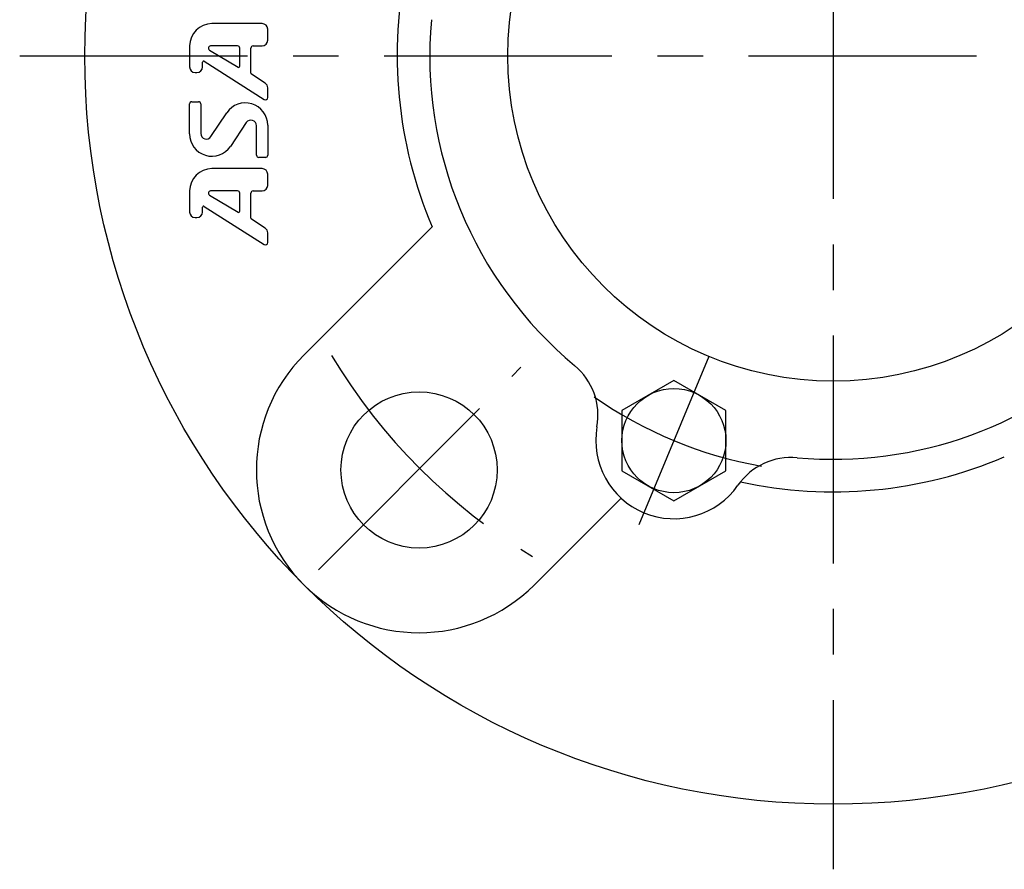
# Model space of a CAD drawing. Extents: x -62 to 144, y -63 to 143.
# Tile 1 of 8: x -62 to 13, y -63 to 3. Entities that reach past the tile are written whole.
import ezdxf

# ---------------------------------------------------------------- set-up
doc = ezdxf.new("R2010")
doc.units = 0
doc.header["$LTSCALE"] = 14
doc.linetypes.add('CENTER', pattern=[2, 1.25, -0.25, 0.25, -0.25])
doc.layers.get('0').update_dxf_attribs({"linetype": 'CONTINUOUS'})
doc.layers.add('1', color=3, linetype='CONTINUOUS')
doc.layers.add('CENTER', color=1, linetype='CENTER')

msp = doc.modelspace()

# ---------------------------------------------------------------- linework, layer by layer
for p, q in [((-40.659, -22.981), (-30.816, -13.138)), ((-12.246, -24.945), (-16.246, -27.255)), ((-8.246, -27.255), (-12.246, -24.945)), ((-16.246, -27.255), (-16.246, -31.874)), ((-8.246, -31.874), (-8.246, -27.255)), ((-16.246, -31.874), (-12.246, -34.183)), ((-12.246, -34.183), (-8.246, -31.874)), ((-22.981, -40.659), (-16.305, -33.983))]:
    msp.add_line(p, q)
for centre, radius in [((0, 0), 57.5), ((0, 0), 25), ((-12.246, -29.564), 4), ((-31.82, -31.82), 6)]:
    msp.add_circle(centre, radius)
for centre, radius, start, end in [((0, 0), 33.5, 167.71541, 203.09095), ((0, 0), 31, 174.86418, 230.13582), ((0, 0), 31, 264.86418, 5.13582), ((-31.82, -31.82), 12.5, 135, 315), ((-23.075, -27.632), 5, 349.88553, 50.13582), ((-12.246, -29.564), 6, 169.88553, 325.11447), ((-3.223, -35.855), 5, 84.86418, 145.11447), ((0, 0), 33.5, 257.71541, 293.09095)]:
    msp.add_arc(centre, radius, start, end)
at = {"layer": '1'}
for p, q in [((-43.878, 2.476), (-47.735, 2.476)), ((-43.449, 1.19), (-43.449, 2.047)), ((-49.449, 0.762), (-49.449, -0.858)), ((-45.763, 0.762), (-47.83, 0.762)), ((-44.563, 0.762), (-43.878, 0.762)), ((-47.918, 0.443), (-45.722, -0.875)), ((-45.592, -0.801), (-45.592, 0.59)), ((-44.735, -1.335), (-44.735, 0.59)), ((-48.454, -0.858), (-48.454, -0.495)), ((-48.322, -0.423), (-43.713, -3.356)), ((-49.021, -1.287), (-48.882, -1.287)), ((-43.64, -2.111), (-44.697, -1.407)), ((-43.449, -3.212), (-43.449, -2.468)), ((-49.449, -6.005), (-49.449, -3.695)), ((-49.278, -3.524), (-48.763, -3.524)), ((-48.592, -3.695), (-48.592, -5.966)), ((-47.807, -6.203), (-46.59, -4.378)), ((-45.091, -5.13), (-46.308, -6.956)), ((-44.306, -7.638), (-44.306, -5.368)), ((-43.449, -5.329), (-43.449, -7.638)), ((-43.621, -7.81), (-44.135, -7.81)), ((-43.878, -8.667), (-47.735, -8.667)), ((-43.449, -9.953), (-43.449, -9.095)), ((-49.449, -10.381), (-49.449, -12.001)), ((-45.763, -10.381), (-47.83, -10.381)), ((-45.592, -11.944), (-45.592, -10.553)), ((-44.735, -12.478), (-44.735, -10.553)), ((-44.563, -10.381), (-43.878, -10.381)), ((-47.918, -10.7), (-45.722, -12.018)), ((-48.454, -12.001), (-48.454, -11.638)), ((-48.322, -11.566), (-43.713, -14.499)), ((-49.025, -12.43), (-48.887, -12.43)), ((-43.639, -13.254), (-44.695, -12.549)), ((-43.448, -14.355), (-43.448, -13.61))]:
    msp.add_line(p, q, dxfattribs=at)
for centre, radius, start, end in [((-47.735, 0.762), 1.714, 90, 180), ((-43.878, 2.047), 0.429, 0, 90), ((-47.83, 0.59), 0.171, 90, 239.03624), ((-45.763, 0.59), 0.171, 0, 90), ((-44.563, 0.59), 0.171, 90, 180), ((-43.878, 1.19), 0.429, 270, 0), ((-48.368, -0.495), 0.0857, 57.52881, 180), ((-49.021, -0.858), 0.429, 180, 270), ((-48.882, -0.858), 0.429, 270, 0), ((-45.678, -0.801), 0.0857, 239.03624, 0), ((-44.649, -1.335), 0.0857, 180, 236.30993), ((-43.878, -2.468), 0.429, 0, 56.30993), ((-49.278, -3.695), 0.171, 90, 180), ((-48.763, -3.695), 0.171, 0, 90), ((-45.163, -5.329), 1.714, 0, 146.30993), ((-43.621, -3.212), 0.171, 237.52881, 0), ((-44.735, -5.368), 0.429, 0, 146.30993), ((-47.735, -6.005), 1.714, 180, 326.30993), ((-48.163, -5.966), 0.429, 180, 326.30993), ((-44.135, -7.638), 0.171, 180, 270), ((-43.621, -7.638), 0.171, 270, 0), ((-47.735, -10.381), 1.714, 90, 180), ((-43.878, -9.095), 0.429, 0, 90), ((-47.83, -10.553), 0.171, 90, 239.03624), ((-45.763, -10.553), 0.171, 0, 90), ((-44.563, -10.553), 0.171, 90, 180), ((-43.878, -9.953), 0.429, 270, 0), ((-49.021, -12.001), 0.429, 180, 270), ((-48.882, -12.001), 0.429, 270, 0), ((-48.368, -11.638), 0.0857, 57.52881, 180), ((-45.678, -11.944), 0.0857, 239.03624, 0), ((-44.648, -12.478), 0.0857, 180, 236.30993), ((-43.876, -13.61), 0.429, 0, 56.30993), ((-43.621, -14.355), 0.171, 237.52881, 0)]:
    msp.add_arc(centre, radius, start, end, dxfattribs=at)
at = {"layer": 'CENTER'}
for p, q in [((0, 62.5), (0, -62.5)), ((-62.5, 0), (62.5, 0)), ((-9.567, -23.097), (-14.925, -36.031)), ((-39.55, -39.481), (-23.993, -23.925))]:
    msp.add_line(p, q, dxfattribs=at)
for centre, radius, start, end in [((0.048, 0.117), 45, 210.95926, 239.04074), ((0, 0), 32, 234.94142, 260.05858)]:
    msp.add_arc(centre, radius, start, end, dxfattribs=at)

doc.saveas('drawing.dxf')
